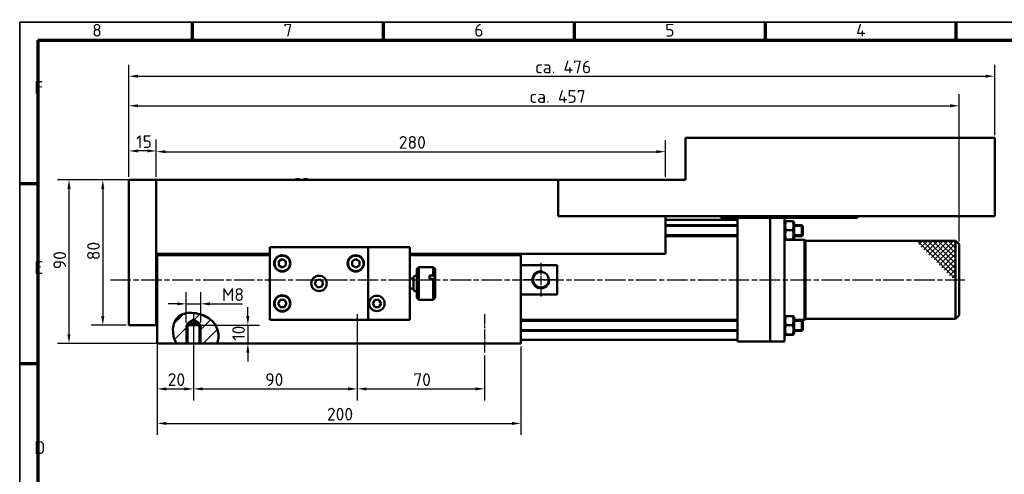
# Model space of a CAD drawing. Header units: millimetres. Extents: x 10 to 830, y 10 to 585.
# Tile 3 of 5: x 10 to 551, y 335 to 585. Entities that reach past the tile are written whole.
import ezdxf

# ---------------------------------------------------------------- set-up
doc = ezdxf.new("R2010")
doc.units = ezdxf.units.MM
doc.header["$LTSCALE"] = 2
doc.linetypes.add('CHAIN', pattern=[0.3543, 0.2362, -0.0295, 0.0591, -0.0295])
doc.layers.get('0').update_dxf_attribs({"lineweight": 25})
for name, color, linetype, lineweight in [('Bemaßung (ISO)', 7, 'Continuous', 25), ('Mittellinie (ISO)', 7, 'Continuous', 25), ('Mittelpunktmarkierung (ISO)', 7, 'Continuous', 25), ('Rahmen (ISO)', 7, 'Continuous', 70), ('Schraffur (ISO)', 7, 'Continuous', 18), ('Sichtbar (ISO)', 7, 'Continuous', 50), ('Sichtbar schmal (ISO)', 7, 'Continuous', 35), ('Skizziergeometrie (ISO)', 7, 'Continuous', 25), ('Symbol (ISO)', 7, 'Continuous', 25)]:
    doc.layers.add(name, color=color, linetype=linetype, lineweight=lineweight)
doc.styles.add('Notiztext (DIN)', font='isocpeur.ttf')
doc.dimstyles.new('Standard (DIN)', dxfattribs={"dimscale": 2, "dimtxt": 3.5, "dimasz": 2.5, "dimexe": 3.175, "dimexo": 0.8, "dimgap": 0.8, "dimtad": 1, "dimrnd": 1e-08, "dimzin": 12, "dimtxsty": 'Notiztext (DIN)', "dimcen": 0.09, "dimdle": 10, "dimclrd": 256, "dimclre": 256, "dimclrt": 256, "dimadec": 0, "dimazin": 3, "dimtfac": 1, "dimtdec": 3, "dimtmove": 0, "dimatfit": 3, "dimfxl": 1, "dimtolj": 1, "dimtzin": 12, "dimlwd": -1, "dimlwe": -1, "dimarcsym": 0})

# ---------------------------------------------------------------- blocks, each defined once
blk = doc.blocks.new('Ränder Hagen+Goebel Rahmen')
at = {"layer": 'Rahmen (ISO)', "linetype": 'Continuous', "lineweight": 35}
for q in [(5, 5), (415, 292)]:
    blk.add_line((5, 292), q, dxfattribs=at)
at = {"layer": 'Rahmen (ISO)'}
for p, q in [((52.5, 287), (52.5, 292)), ((105, 287), (105, 292)), ((157.5, 287), (157.5, 292)), ((210, 287), (210, 292)), ((262.5, 287), (262.5, 292)), ((10, 287), (410, 287)), ((10, 287), (10, 10)), ((10, 247.5), (5, 247.5)), ((10, 198), (5, 198))]:
    blk.add_line(p, q, dxfattribs=at)
at = {"layer": 'Symbol (ISO)', "char_height": 3.5, "style": 'Notiztext (DIN)'}
for s, insert, attachment_point in [('8', (26.25, 288), 8), ('7', (78.75, 288), 8), ('6', (131.25, 288), 8), ('5', (183.75, 288), 8), ('4', (236.25, 288), 8), ('F', (9, 272.25), 7), ('E', (9, 222.75), 7), ('D', (9, 173.25), 7)]:
    blk.add_mtext(s, dxfattribs=dict(at, insert=insert, attachment_point=attachment_point))
blk = doc.blocks.new('*D10')
at = {"layer": 'Bemaßung (ISO)'}
for p, q in [((68.5, 497.28), (49.33, 497.28)), ((55.68, 492.28), (55.68, 422.28)), ((68.5, 417.28), (49.33, 417.28))]:
    blk.add_line(p, q, dxfattribs=at)
for points in [[(54.85, 492.28), (56.51, 492.28), (55.68, 497.28)], [(54.85, 422.28), (56.51, 422.28), (55.68, 417.28)]]:
    blk.add_solid(points, dxfattribs=at)
at = {"layer": 'Defpoints', "color": 0}
for p in [(70.1, 497.28), (55.68, 417.28), (70.1, 417.28)]:
    blk.add_point(p, dxfattribs=at)
at = {"layer": 'Bemaßung (ISO)', "insert": (47.08, 453.08), "char_height": 7, "attachment_point": 1, "rotation": 90, "style": 'Notiztext (DIN)'}
blk.add_mtext('\\A1;80', dxfattribs=at)
blk = doc.blocks.new('*D11')
at = {"layer": 'Bemaßung (ISO)'}
for p, q in [((83.5, 497.28), (30.76, 497.28)), ((37.11, 492.28), (37.11, 412.28)), ((116.94, 407.28), (30.76, 407.28))]:
    blk.add_line(p, q, dxfattribs=at)
for points in [[(36.27, 492.28), (37.94, 492.28), (37.11, 497.28)], [(36.27, 412.28), (37.94, 412.28), (37.11, 407.28)]]:
    blk.add_solid(points, dxfattribs=at)
at = {"layer": 'Defpoints', "color": 0}
for p in [(85.1, 497.28), (37.11, 407.28), (118.54, 407.28)]:
    blk.add_point(p, dxfattribs=at)
at = {"layer": 'Bemaßung (ISO)', "insert": (28.51, 448.08), "char_height": 7, "attachment_point": 1, "rotation": 90, "style": 'Notiztext (DIN)'}
blk.add_mtext('\\A1;90', dxfattribs=at)
blk = doc.blocks.new('*D12')
at = {"layer": 'Bemaßung (ISO)'}
for p, q in [((101.6, 418.88), (101.6, 435.39)), ((109.6, 418.88), (109.6, 435.39)), ((96.6, 429.04), (91.6, 429.04)), ((101.6, 429.04), (109.6, 429.04)), ((114.6, 429.04), (132.6, 429.04))]:
    blk.add_line(p, q, dxfattribs=at)
for points in [[(96.6, 429.87), (96.6, 428.21), (101.6, 429.04)], [(114.6, 429.87), (114.6, 428.21), (109.6, 429.04)]]:
    blk.add_solid(points, dxfattribs=at)
at = {"layer": 'Defpoints', "color": 0}
for p in [(109.6, 429.04), (101.6, 417.28), (109.6, 417.28)]:
    blk.add_point(p, dxfattribs=at)
at = {"layer": 'Bemaßung (ISO)', "insert": (121.2, 437.64), "char_height": 7, "attachment_point": 1, "style": 'Notiztext (DIN)'}
blk.add_mtext('\\A1;M8', dxfattribs=at)
blk = doc.blocks.new('*D13')
at = {"layer": 'Bemaßung (ISO)'}
for p, q in [((135.45, 422.28), (135.45, 427.28)), ((103.2, 417.28), (141.8, 417.28)), ((135.45, 417.28), (135.45, 407.28)), ((135.45, 402.28), (135.45, 397.28))]:
    blk.add_line(p, q, dxfattribs=at)
for points in [[(134.62, 422.28), (136.28, 422.28), (135.45, 417.28)], [(134.62, 402.28), (136.28, 402.28), (135.45, 407.28)]]:
    blk.add_solid(points, dxfattribs=at)
at = {"layer": 'Defpoints', "color": 0}
for p in [(101.6, 417.28), (118.54, 407.28), (135.45, 407.28)]:
    blk.add_point(p, dxfattribs=at)
at = {"layer": 'Bemaßung (ISO)', "insert": (126.85, 408.78), "char_height": 7, "attachment_point": 1, "rotation": 90, "style": 'Notiztext (DIN)'}
blk.add_mtext('\\A1;10', dxfattribs=at)
blk = doc.blocks.new('*D14')
at = {"layer": 'Bemaßung (ISO)'}
for p, q in [((85.6, 454.18), (85.6, 375.92)), ((105.6, 400.68), (105.6, 375.92)), ((90.6, 382.27), (100.6, 382.27))]:
    blk.add_line(p, q, dxfattribs=at)
for points in [[(90.6, 383.1), (90.6, 381.43), (85.6, 382.27)], [(100.6, 383.1), (100.6, 381.43), (105.6, 382.27)]]:
    blk.add_solid(points, dxfattribs=at)
at = {"layer": 'Defpoints', "color": 0}
for p in [(85.6, 455.78), (105.6, 402.28), (105.6, 382.27)]:
    blk.add_point(p, dxfattribs=at)
at = {"layer": 'Bemaßung (ISO)', "insert": (91.4, 390.87), "char_height": 7, "attachment_point": 1, "style": 'Notiztext (DIN)'}
blk.add_mtext('\\A1;20', dxfattribs=at)
blk = doc.blocks.new('*D15')
at = {"layer": 'Bemaßung (ISO)'}
for p, q in [((105.6, 421.68), (105.6, 375.93)), ((195.6, 400.68), (195.6, 375.93)), ((110.6, 382.28), (190.6, 382.28))]:
    blk.add_line(p, q, dxfattribs=at)
for points in [[(110.6, 383.12), (110.6, 381.45), (105.6, 382.28)], [(190.6, 383.12), (190.6, 381.45), (195.6, 382.28)]]:
    blk.add_solid(points, dxfattribs=at)
at = {"layer": 'Defpoints', "color": 0}
for p in [(105.6, 423.28), (195.6, 402.28), (195.6, 382.28)]:
    blk.add_point(p, dxfattribs=at)
at = {"layer": 'Bemaßung (ISO)', "insert": (145.02, 390.88), "char_height": 7, "attachment_point": 1, "style": 'Notiztext (DIN)'}
blk.add_mtext('\\A1;90', dxfattribs=at)
blk = doc.blocks.new('*D16')
at = {"layer": 'Bemaßung (ISO)'}
for p, q in [((195.6, 421.68), (195.6, 375.93)), ((265.6, 400.68), (265.6, 375.93)), ((200.6, 382.28), (260.6, 382.28))]:
    blk.add_line(p, q, dxfattribs=at)
for points in [[(200.6, 383.12), (200.6, 381.45), (195.6, 382.28)], [(260.6, 383.12), (260.6, 381.45), (265.6, 382.28)]]:
    blk.add_solid(points, dxfattribs=at)
at = {"layer": 'Defpoints', "color": 0}
for p in [(195.6, 423.28), (265.6, 402.28), (265.6, 382.28)]:
    blk.add_point(p, dxfattribs=at)
at = {"layer": 'Bemaßung (ISO)', "insert": (226.4, 390.88), "char_height": 7, "attachment_point": 1, "style": 'Notiztext (DIN)'}
blk.add_mtext('\\A1;70', dxfattribs=at)
blk = doc.blocks.new('*D17')
at = {"layer": 'Bemaßung (ISO)'}
for p, q in [((70.1, 498.88), (70.1, 544.31)), ((526.6, 463.38), (526.6, 544.31)), ((75.1, 537.96), (521.6, 537.96))]:
    blk.add_line(p, q, dxfattribs=at)
for points in [[(75.1, 538.8), (75.1, 537.13), (70.1, 537.96)], [(521.6, 538.8), (521.6, 537.13), (526.6, 537.96)]]:
    blk.add_solid(points, dxfattribs=at)
at = {"layer": 'Defpoints', "color": 0}
for p in [(526.6, 537.96), (70.1, 497.28), (526.6, 461.78)]:
    blk.add_point(p, dxfattribs=at)
at = {"layer": 'Bemaßung (ISO)', "insert": (285.87, 546.57), "char_height": 7, "attachment_point": 1, "style": 'Notiztext (DIN)'}
blk.add_mtext('\\A1; ca. 457', dxfattribs=at)
blk = doc.blocks.new('*D24')
at = {"layer": 'Bemaßung (ISO)'}
for p, q in [((70.1, 498.88), (70.1, 519.49)), ((85.1, 498.88), (85.1, 519.49)), ((80.1, 513.14), (75.1, 513.14))]:
    blk.add_line(p, q, dxfattribs=at)
for points in [[(75.1, 513.98), (75.1, 512.31), (70.1, 513.14)], [(80.1, 513.98), (80.1, 512.31), (85.1, 513.14)]]:
    blk.add_solid(points, dxfattribs=at)
at = {"layer": 'Defpoints', "color": 0}
for p in [(70.1, 513.14), (70.1, 497.28), (85.1, 497.28)]:
    blk.add_point(p, dxfattribs=at)
at = {"layer": 'Bemaßung (ISO)', "insert": (74.1, 521.74), "char_height": 7, "attachment_point": 1, "style": 'Notiztext (DIN)'}
blk.add_mtext('\\A1;15', dxfattribs=at)
blk = doc.blocks.new('*D25')
at = {"layer": 'Bemaßung (ISO)'}
for p, q in [((85.1, 498.88), (85.1, 519.08)), ((365.1, 498.88), (365.1, 519.08)), ((90.1, 512.73), (360.1, 512.73))]:
    blk.add_line(p, q, dxfattribs=at)
for points in [[(90.1, 513.56), (90.1, 511.89), (85.1, 512.73)], [(360.1, 513.56), (360.1, 511.89), (365.1, 512.73)]]:
    blk.add_solid(points, dxfattribs=at)
at = {"layer": 'Defpoints', "color": 0}
for p in [(365.1, 512.73), (85.1, 497.28), (365.1, 497.28)]:
    blk.add_point(p, dxfattribs=at)
at = {"layer": 'Bemaßung (ISO)', "insert": (218.45, 521.33), "char_height": 7, "attachment_point": 1, "style": 'Notiztext (DIN)'}
blk.add_mtext('\\A1;280', dxfattribs=at)
blk = doc.blocks.new('*D26')
at = {"layer": 'Bemaßung (ISO)'}
for p, q in [((85.6, 454.18), (85.6, 356.93)), ((285.6, 405.68), (285.6, 356.93)), ((90.6, 363.28), (280.6, 363.28))]:
    blk.add_line(p, q, dxfattribs=at)
for points in [[(90.6, 364.12), (90.6, 362.45), (85.6, 363.28)], [(280.6, 364.12), (280.6, 362.45), (285.6, 363.28)]]:
    blk.add_solid(points, dxfattribs=at)
at = {"layer": 'Defpoints', "color": 0}
for p in [(85.6, 455.78), (285.6, 407.28), (285.6, 363.28)]:
    blk.add_point(p, dxfattribs=at)
at = {"layer": 'Bemaßung (ISO)', "insert": (178.95, 371.88), "char_height": 7, "attachment_point": 1, "style": 'Notiztext (DIN)'}
blk.add_mtext('\\A1;200', dxfattribs=at)
blk = doc.blocks.new('*D29')
at = {"layer": 'Bemaßung (ISO)'}
for p, q in [((70.1, 498.88), (70.1, 560.57)), ((546.1, 521.88), (546.1, 560.57)), ((75.1, 554.22), (541.1, 554.22))]:
    blk.add_line(p, q, dxfattribs=at)
for points in [[(75.1, 555.06), (75.1, 553.39), (70.1, 554.22)], [(541.1, 555.06), (541.1, 553.39), (546.1, 554.22)]]:
    blk.add_solid(points, dxfattribs=at)
at = {"layer": 'Defpoints', "color": 0}
for p in [(546.1, 554.22), (546.1, 520.28), (70.1, 497.28)]:
    blk.add_point(p, dxfattribs=at)
at = {"layer": 'Bemaßung (ISO)', "insert": (293.4, 562.83), "char_height": 7, "attachment_point": 1, "style": 'Notiztext (DIN)'}
blk.add_mtext('\\A1;ca. 476', dxfattribs=at)

msp = doc.modelspace()

# ---------------------------------------------------------------- hatches: boundary and pattern name
at = {"layer": 'Schraffur (ISO)'}
h = msp.add_hatch(dxfattribs=at)
h.set_pattern_fill('ANSI31', scale=50.8, style=0)
h.set_pattern_definition([(45, (0, 0), (-4.49013, 4.49013), [])])
edge = h.paths.add_edge_path()
edge.add_line((118.544, 407.284), (109.598, 407.284))
edge.add_line((109.598, 407.284), (108.922, 407.284))
edge.add_line((108.922, 407.284), (108.922, 417.284))
edge.add_line((108.922, 417.284), (108.922, 418.284))
edge.add_line((108.922, 418.284), (105.598, 420.281))
edge.add_line((105.598, 420.281), (102.275, 418.284))
edge.add_line((102.275, 418.284), (102.275, 417.284))
edge.add_line((102.275, 417.284), (102.275, 407.284))
edge.add_line((102.275, 407.284), (101.598, 407.284))
edge.add_line((101.598, 407.284), (96.146, 407.284))
edge.add_spline(control_points=[(96.146, 407.284), (95.33, 408.759), (94.764, 410.379), (94.185, 413.799), (94.218, 415.561), (94.868, 418.386), (95.353, 419.556), (96.688, 421.433), (97.444, 422.148), (99.231, 423.255), (100.213, 423.619), (102.639, 424.13), (104.118, 424.149), (107.69, 423.794), (110.125, 423.169), (113.82, 421.358), (115.235, 420.365), (117.603, 417.721), (118.272, 416.333), (119.123, 413.884), (119.343, 412.469), (119.271, 409.766), (119.018, 408.487), (118.544, 407.284)], knot_values=[0.0577556, 0.0577556, 0.0577556, 0.0577556, 0.5628681, 0.5628681, 1.1013418, 1.1013418, 1.5106739, 1.5106739, 1.8549627, 1.8549627, 2.1975212, 2.1975212, 2.6645583, 2.6645583, 3.3725164, 3.3725164, 3.8851866, 3.8851866, 4.4225896, 4.4225896, 5.0616648, 5.0616648, 5.6492836, 5.6492836, 5.6492836, 5.6492836], degree=3, periodic=0)

# ---------------------------------------------------------------- linework, layer by layer
at = {"layer": 'Mittellinie (ISO)', "linetype": 'CHAIN', "ltscale": 23.990969}
msp.add_line((59.849, 442.284), (529.598, 442.284), dxfattribs=at)
at = {"layer": 'Mittellinie (ISO)', "linetype": 'CHAIN', "ltscale": 11.667578}
for p, q in [((105.598, 423.284), (105.598, 402.284)), ((195.598, 423.284), (195.598, 402.284)), ((265.598, 423.284), (265.598, 402.284))]:
    msp.add_line(p, q, dxfattribs=at)
at = {"layer": 'Mittelpunktmarkierung (ISO)', "linetype": 'CHAIN', "ltscale": 10.315238}
for p, q in [((296.598, 451.567), (296.598, 433.001)), ((305.881, 442.284), (287.315, 442.284))]:
    msp.add_line(p, q, dxfattribs=at)
at = {"layer": 'Sichtbar (ISO)'}
for p, q in [((376.098, 520.284), (376.098, 497.284)), ((376.098, 520.284), (546.098, 520.284)), ((546.098, 477.284), (546.098, 520.284)), ((70.098, 497.284), (70.098, 417.284)), ((85.098, 497.284), (70.098, 497.284)), ((85.098, 497.284), (306.098, 497.284)), ((85.098, 497.284), (85.098, 417.284)), ((164.098, 497.756), (164.098, 497.284)), ((166.098, 497.284), (166.098, 497.756)), ((376.098, 497.284), (306.098, 497.284)), ((306.098, 497.284), (306.098, 477.284)), ((306.098, 477.284), (546.098, 477.284)), ((365.098, 456.584), (365.098, 477.284)), ((395.598, 477.284), (395.598, 476.284)), ((470.598, 477.284), (470.598, 476.284)), ((404.598, 475.284), (365.098, 475.284)), ((365.098, 472.34), (404.598, 472.34)), ((395.598, 476.284), (470.598, 476.284)), ((404.598, 476.284), (404.598, 408.284)), ((422.598, 476.284), (422.598, 408.284)), ((422.598, 476.284), (422.598, 408.284)), ((430.598, 476.284), (430.598, 408.284)), ((430.598, 473.79), (430.918, 474.344)), ((431.363, 474.451), (435.034, 474.451)), ((435.798, 473.79), (435.479, 474.344)), ((435.798, 464.89), (435.798, 473.79)), ((435.798, 472.34), (440.098, 472.34)), ((440.098, 466.34), (440.098, 472.34)), ((440.598, 471.84), (440.098, 472.34)), ((440.598, 471.84), (440.598, 466.84)), ((365.098, 466.34), (404.598, 466.34)), ((431.363, 469.571), (435.034, 469.571)), ((435.798, 466.34), (440.098, 466.34)), ((440.598, 466.84), (440.098, 466.34)), ((201.598, 460.284), (147.598, 460.284)), ((147.598, 460.284), (147.598, 420.284)), ((201.598, 420.284), (201.598, 460.284)), ((201.598, 460.284), (224.598, 460.284)), ((224.598, 420.284), (224.598, 460.284)), ((430.598, 464.89), (430.918, 464.336)), ((430.598, 464.284), (431.043, 464.284)), ((431.363, 464.459), (435.034, 464.459)), ((431.363, 464.229), (435.034, 464.229)), ((435.354, 464.284), (441.598, 464.284)), ((435.798, 464.89), (435.479, 464.336)), ((441.598, 420.284), (441.598, 464.284)), ((442.098, 463.784), (441.598, 464.284)), ((442.098, 420.784), (442.098, 463.784)), ((442.098, 463.784), (524.598, 463.784)), ((524.598, 420.784), (524.598, 463.784)), ((526.598, 461.784), (524.598, 463.784)), ((526.598, 422.784), (526.598, 461.784)), ((147.598, 456.584), (85.098, 456.584)), ((85.598, 456.584), (85.598, 455.784)), ((147.598, 455.784), (85.598, 455.784)), ((85.598, 455.784), (85.598, 407.284)), ((365.098, 456.584), (224.598, 456.584)), ((285.598, 455.784), (224.598, 455.784)), ((285.598, 455.784), (285.598, 456.584)), ((285.598, 407.284), (285.598, 455.784)), ((152.399, 452.439), (154.399, 453.593)), ((152.399, 450.129), (152.399, 452.439)), ((154.399, 448.975), (152.399, 450.129)), ((154.399, 453.593), (156.399, 452.439)), ((156.399, 450.129), (154.399, 448.975)), ((156.399, 452.439), (156.399, 450.129)), ((192.797, 452.439), (194.797, 453.593)), ((192.797, 450.129), (192.797, 452.439)), ((194.797, 448.975), (192.797, 450.129)), ((194.797, 453.593), (196.797, 452.439)), ((196.797, 450.129), (194.797, 448.975)), ((196.797, 452.439), (196.797, 450.129)), ((285.598, 450.346), (305.598, 450.346)), ((305.598, 434.222), (305.598, 450.346)), ((228.397, 448.284), (229.397, 449.284)), ((228.397, 432.284), (228.397, 448.284)), ((229.397, 449.284), (229.397, 431.284)), ((229.397, 449.284), (237.397, 449.284)), ((235.397, 444.662), (235.397, 442.818)), ((235.397, 444.662), (237.397, 444.662)), ((237.397, 444.662), (237.397, 449.284)), ((238.397, 448.284), (237.397, 449.284)), ((238.397, 448.284), (238.397, 444.273)), ((238.397, 444.273), (238.397, 442.429)), ((172.341, 439.796), (173.047, 441.994)), ((173.893, 438.085), (172.341, 439.796)), ((173.047, 441.994), (175.304, 442.483)), ((176.15, 438.573), (173.893, 438.085)), ((175.304, 442.483), (176.856, 440.772)), ((176.856, 440.772), (176.15, 438.573)), ((224.598, 443.034), (226.597, 443.034)), ((226.597, 443.684), (226.597, 436.884)), ((237.397, 442.818), (235.397, 442.818)), ((237.397, 431.284), (237.397, 442.818)), ((238.397, 442.429), (238.397, 432.284)), ((224.598, 437.534), (226.597, 437.534)), ((305.598, 434.222), (285.598, 434.222)), ((152.09, 429.284), (153.245, 431.284)), ((153.245, 427.284), (152.09, 429.284)), ((153.245, 431.284), (155.554, 431.284)), ((155.554, 431.284), (156.709, 429.284)), ((156.709, 429.284), (155.554, 427.284)), ((204.09, 429.284), (205.245, 431.284)), ((205.245, 427.284), (204.09, 429.284)), ((205.245, 431.284), (207.554, 431.284)), ((207.554, 431.284), (208.709, 429.284)), ((208.709, 429.284), (207.554, 427.284)), ((228.397, 432.284), (229.397, 431.284)), ((229.397, 431.284), (237.397, 431.284)), ((238.397, 432.284), (237.397, 431.284)), ((155.554, 427.284), (153.245, 427.284)), ((207.554, 427.284), (205.245, 427.284)), ((526.598, 422.784), (524.598, 420.784)), ((85.098, 417.284), (70.098, 417.284)), ((101.598, 417.284), (109.598, 417.284)), ((105.598, 420.281), (102.275, 418.284)), ((102.275, 418.284), (102.275, 407.284)), ((102.275, 418.284), (108.922, 418.284)), ((108.922, 418.284), (105.598, 420.281)), ((108.922, 407.284), (108.922, 418.284)), ((147.598, 420.284), (201.598, 420.284)), ((201.598, 420.284), (224.598, 420.284)), ((285.598, 420.184), (404.598, 420.184)), ((430.598, 421.634), (430.918, 422.187)), ((431.363, 422.277), (435.034, 422.277)), ((431.363, 417.374), (435.034, 417.374)), ((435.798, 421.634), (435.479, 422.187)), ((435.798, 412.734), (435.798, 421.634)), ((435.798, 420.284), (441.598, 420.284)), ((435.798, 420.184), (440.098, 420.184)), ((440.098, 414.184), (440.098, 420.184)), ((440.598, 419.684), (440.098, 420.184)), ((440.598, 419.684), (440.598, 414.684)), ((442.098, 420.784), (441.598, 420.284)), ((442.098, 420.784), (524.598, 420.784)), ((285.598, 414.184), (404.598, 414.184)), ((430.598, 412.734), (430.918, 412.18)), ((430.598, 412.734), (430.918, 412.182)), ((431.363, 412.282), (435.034, 412.282)), ((431.363, 412.092), (435.034, 412.092)), ((431.363, 412.073), (435.034, 412.073)), ((435.798, 412.734), (435.479, 412.18)), ((435.798, 412.734), (435.479, 412.182)), ((435.798, 414.184), (440.098, 414.184)), ((435.798, 412.734), (435.798, 412.734)), ((440.598, 414.684), (440.098, 414.184)), ((96.146, 407.284), (85.598, 407.284)), ((102.275, 407.284), (96.146, 407.284)), ((108.922, 407.284), (102.275, 407.284)), ((118.544, 407.284), (108.922, 407.284)), ((285.598, 407.284), (118.544, 407.284)), ((404.598, 409.284), (285.598, 409.284)), ((422.598, 408.284), (404.598, 408.284)), ((430.598, 408.284), (422.598, 408.284))]:
    msp.add_line(p, q, dxfattribs=at)
at = {"layer": 'Sichtbar (ISO)', "flags": 128}
for points in [[(431.363, 474.451), (431.287, 474.221), (431.219, 473.998), (431.159, 473.781), (431.106, 473.571), (431.061, 473.365), (431.021, 473.164), (430.989, 472.967), (430.962, 472.772), (430.942, 472.58), (430.927, 472.389), (430.919, 472.2), (430.916, 472.011), (430.919, 471.822), (430.927, 471.633), (430.942, 471.442), (430.962, 471.25), (430.989, 471.055), (431.021, 470.858), (431.061, 470.657), (431.106, 470.451), (431.159, 470.241), (431.219, 470.024), (431.287, 469.801), (431.363, 469.571)], [(430.918, 474.344), (430.921, 474.348), (430.926, 474.352), (430.931, 474.356), (430.938, 474.361), (430.946, 474.365), (430.955, 474.369), (430.966, 474.373), (430.977, 474.377), (430.991, 474.382), (431.005, 474.386), (431.021, 474.39), (431.038, 474.395), (431.057, 474.399), (431.077, 474.404), (431.098, 474.408), (431.121, 474.413), (431.146, 474.417), (431.172, 474.422), (431.199, 474.427), (431.229, 474.431), (431.259, 474.436), (431.292, 474.441), (431.326, 474.446), (431.363, 474.451)], [(435.034, 474.451), (435.07, 474.446), (435.105, 474.441), (435.137, 474.436), (435.168, 474.431), (435.198, 474.427), (435.225, 474.422), (435.251, 474.417), (435.276, 474.413), (435.299, 474.408), (435.32, 474.404), (435.34, 474.399), (435.359, 474.395), (435.376, 474.39), (435.392, 474.386), (435.406, 474.382), (435.419, 474.377), (435.431, 474.373), (435.442, 474.369), (435.451, 474.365), (435.459, 474.361), (435.466, 474.356), (435.471, 474.352), (435.476, 474.348), (435.479, 474.344)], [(435.034, 469.571), (435.11, 469.801), (435.178, 470.024), (435.238, 470.241), (435.291, 470.451), (435.336, 470.657), (435.375, 470.858), (435.408, 471.055), (435.434, 471.25), (435.455, 471.442), (435.469, 471.633), (435.478, 471.822), (435.481, 472.011), (435.478, 472.2), (435.469, 472.389), (435.455, 472.58), (435.434, 472.772), (435.408, 472.967), (435.375, 473.164), (435.336, 473.365), (435.291, 473.571), (435.238, 473.781), (435.178, 473.998), (435.11, 474.221), (435.034, 474.451)], [(431.363, 469.571), (431.287, 469.329), (431.219, 469.096), (431.159, 468.869), (431.106, 468.649), (431.061, 468.433), (431.021, 468.223), (430.989, 468.016), (430.962, 467.812), (430.942, 467.611), (430.927, 467.411), (430.919, 467.213), (430.916, 467.015), (430.919, 466.817), (430.927, 466.619), (430.942, 466.419), (430.962, 466.218), (430.989, 466.014), (431.021, 465.807), (431.061, 465.597), (431.106, 465.381), (431.159, 465.161), (431.219, 464.934), (431.287, 464.701), (431.363, 464.459)], [(435.034, 464.459), (435.11, 464.701), (435.178, 464.934), (435.238, 465.161), (435.291, 465.381), (435.336, 465.597), (435.375, 465.807), (435.408, 466.014), (435.434, 466.218), (435.455, 466.419), (435.469, 466.619), (435.478, 466.817), (435.481, 467.015), (435.478, 467.213), (435.469, 467.411), (435.455, 467.611), (435.434, 467.812), (435.408, 468.016), (435.375, 468.223), (435.336, 468.433), (435.291, 468.649), (435.238, 468.869), (435.178, 469.096), (435.11, 469.329), (435.034, 469.571)], [(431.363, 464.459), (431.287, 464.448), (431.219, 464.438), (431.159, 464.428), (431.106, 464.418), (431.061, 464.408), (431.021, 464.398), (430.989, 464.389), (430.962, 464.38), (430.942, 464.371), (430.927, 464.362), (430.919, 464.353), (430.916, 464.344), (430.919, 464.335), (430.927, 464.326), (430.942, 464.317), (430.962, 464.308), (430.989, 464.299), (431.021, 464.289), (431.061, 464.28), (431.106, 464.27), (431.159, 464.26), (431.219, 464.25), (431.287, 464.239), (431.363, 464.229)], [(435.034, 464.229), (435.11, 464.239), (435.178, 464.25), (435.238, 464.26), (435.291, 464.27), (435.336, 464.28), (435.375, 464.289), (435.408, 464.299), (435.434, 464.308), (435.455, 464.317), (435.469, 464.326), (435.478, 464.335), (435.481, 464.344), (435.478, 464.353), (435.469, 464.362), (435.455, 464.371), (435.434, 464.38), (435.408, 464.389), (435.375, 464.398), (435.336, 464.408), (435.291, 464.418), (435.238, 464.428), (435.178, 464.438), (435.11, 464.448), (435.034, 464.459)], [(237.397, 444.662), (237.441, 444.645), (237.485, 444.628), (237.528, 444.611), (237.572, 444.594), (237.615, 444.577), (237.658, 444.561), (237.701, 444.544), (237.743, 444.527), (237.786, 444.511), (237.828, 444.495), (237.87, 444.478), (237.912, 444.462), (237.953, 444.446), (237.994, 444.43), (238.036, 444.414), (238.077, 444.398), (238.117, 444.382), (238.158, 444.366), (238.198, 444.351), (238.238, 444.335), (238.278, 444.319), (238.318, 444.304), (238.357, 444.288), (238.397, 444.273)], [(238.397, 442.429), (238.357, 442.444), (238.318, 442.459), (238.278, 442.475), (238.238, 442.49), (238.198, 442.506), (238.158, 442.522), (238.117, 442.537), (238.077, 442.553), (238.036, 442.569), (237.994, 442.585), (237.953, 442.601), (237.912, 442.617), (237.87, 442.634), (237.828, 442.65), (237.786, 442.666), (237.743, 442.683), (237.701, 442.699), (237.658, 442.716), (237.615, 442.733), (237.572, 442.75), (237.528, 442.766), (237.485, 442.783), (237.441, 442.8), (237.397, 442.818)], [(96.146, 407.284), (95.632, 408.304), (95.197, 409.362), (94.843, 410.449), (94.573, 411.557), (94.39, 412.678), (94.296, 413.793), (94.292, 414.894), (94.378, 415.972), (94.554, 417.017), (94.823, 418.028), (95.192, 419.005), (95.664, 419.934), (96.244, 420.801), (96.924, 421.58), (97.698, 422.26), (98.565, 422.838), (99.498, 423.298), (100.478, 423.644), (101.495, 423.885), (102.539, 424.031), (103.595, 424.09), (104.653, 424.074), (105.701, 423.991), (106.767, 423.845), (107.86, 423.635), (108.966, 423.36), (110.071, 423.02), (111.16, 422.614), (112.218, 422.143), (113.235, 421.603), (114.204, 420.99), (115.116, 420.3), (115.963, 419.527), (116.731, 418.677), (117.369, 417.815), (117.883, 416.969), (118.287, 416.156), (118.597, 415.395), (118.833, 414.676), (119.023, 413.945), (119.165, 413.204), (119.259, 412.456), (119.305, 411.702), (119.302, 410.948), (119.25, 410.197), (119.148, 409.452), (118.996, 408.716), (118.795, 407.993), (118.544, 407.284)], [(431.363, 422.277), (431.287, 422.045), (431.219, 421.821), (431.159, 421.604), (431.106, 421.392), (431.061, 421.186), (431.021, 420.984), (430.989, 420.785), (430.962, 420.59), (430.942, 420.397), (430.927, 420.205), (430.919, 420.015), (430.916, 419.825), (430.919, 419.636), (430.927, 419.445), (430.942, 419.254), (430.962, 419.061), (430.989, 418.865), (431.021, 418.667), (431.061, 418.465), (431.106, 418.259), (431.159, 418.047), (431.219, 417.83), (431.287, 417.606), (431.363, 417.374)], [(431.363, 417.374), (431.287, 417.133), (431.219, 416.901), (431.159, 416.675), (431.106, 416.455), (431.061, 416.241), (431.021, 416.031), (430.989, 415.825), (430.962, 415.622), (430.942, 415.422), (430.927, 415.223), (430.919, 415.025), (430.916, 414.828), (430.919, 414.631), (430.927, 414.433), (430.942, 414.235), (430.962, 414.034), (430.989, 413.831), (431.021, 413.625), (431.061, 413.415), (431.106, 413.201), (431.159, 412.981), (431.219, 412.755), (431.287, 412.523), (431.363, 412.282)], [(430.918, 422.187), (430.92, 422.19), (430.924, 422.194), (430.929, 422.197), (430.936, 422.201), (430.943, 422.204), (430.953, 422.208), (430.963, 422.211), (430.975, 422.215), (430.988, 422.218), (431.002, 422.222), (431.018, 422.226), (431.035, 422.229), (431.054, 422.233), (431.074, 422.237), (431.095, 422.24), (431.119, 422.244), (431.143, 422.248), (431.169, 422.252), (431.197, 422.256), (431.227, 422.26), (431.258, 422.264), (431.291, 422.268), (431.326, 422.272), (431.363, 422.277)], [(435.034, 422.277), (435.071, 422.272), (435.106, 422.268), (435.139, 422.264), (435.17, 422.26), (435.2, 422.256), (435.227, 422.252), (435.254, 422.248), (435.278, 422.244), (435.301, 422.24), (435.323, 422.237), (435.343, 422.233), (435.362, 422.229), (435.379, 422.226), (435.395, 422.222), (435.409, 422.218), (435.422, 422.215), (435.434, 422.211), (435.444, 422.208), (435.453, 422.204), (435.461, 422.201), (435.468, 422.197), (435.473, 422.194), (435.477, 422.19), (435.479, 422.187)], [(435.034, 417.374), (435.11, 417.606), (435.178, 417.83), (435.238, 418.047), (435.291, 418.259), (435.336, 418.465), (435.375, 418.667), (435.408, 418.865), (435.434, 419.061), (435.455, 419.254), (435.469, 419.445), (435.478, 419.636), (435.481, 419.825), (435.478, 420.015), (435.469, 420.205), (435.455, 420.397), (435.434, 420.59), (435.408, 420.785), (435.375, 420.984), (435.336, 421.186), (435.291, 421.392), (435.238, 421.604), (435.178, 421.821), (435.11, 422.045), (435.034, 422.277)], [(435.034, 412.282), (435.11, 412.523), (435.178, 412.755), (435.238, 412.981), (435.291, 413.201), (435.336, 413.415), (435.375, 413.625), (435.408, 413.831), (435.434, 414.034), (435.455, 414.235), (435.469, 414.433), (435.478, 414.631), (435.481, 414.828), (435.478, 415.025), (435.469, 415.223), (435.455, 415.422), (435.434, 415.622), (435.408, 415.825), (435.375, 416.031), (435.336, 416.241), (435.291, 416.455), (435.238, 416.675), (435.178, 416.901), (435.11, 417.133), (435.034, 417.374)], [(431.363, 412.282), (431.287, 412.273), (431.219, 412.264), (431.159, 412.256), (431.106, 412.248), (431.061, 412.24), (431.021, 412.232), (430.989, 412.224), (430.962, 412.217), (430.942, 412.209), (430.927, 412.202), (430.919, 412.194), (430.916, 412.187), (430.919, 412.18), (430.927, 412.172), (430.942, 412.165), (430.962, 412.157), (430.989, 412.15), (431.021, 412.142), (431.061, 412.134), (431.106, 412.126), (431.159, 412.118), (431.219, 412.11), (431.287, 412.101), (431.363, 412.092)], [(430.917, 412.182), (430.919, 412.178), (430.923, 412.174), (430.928, 412.17), (430.934, 412.165), (430.942, 412.161), (430.951, 412.157), (430.961, 412.153), (430.972, 412.148), (430.985, 412.144), (431, 412.139), (431.016, 412.135), (431.033, 412.131), (431.051, 412.126), (431.072, 412.121), (431.093, 412.117), (431.116, 412.112), (431.141, 412.107), (431.168, 412.103), (431.196, 412.098), (431.225, 412.093), (431.257, 412.088), (431.29, 412.083), (431.325, 412.078), (431.363, 412.073)], [(435.034, 412.092), (435.11, 412.101), (435.178, 412.11), (435.238, 412.118), (435.291, 412.126), (435.336, 412.134), (435.375, 412.142), (435.408, 412.15), (435.434, 412.157), (435.455, 412.165), (435.469, 412.172), (435.478, 412.18), (435.481, 412.187), (435.478, 412.194), (435.469, 412.202), (435.455, 412.209), (435.434, 412.217), (435.408, 412.224), (435.375, 412.232), (435.336, 412.24), (435.291, 412.248), (435.238, 412.256), (435.178, 412.264), (435.11, 412.273), (435.034, 412.282)], [(435.034, 412.073), (435.071, 412.078), (435.107, 412.083), (435.14, 412.088), (435.171, 412.093), (435.201, 412.098), (435.229, 412.103), (435.256, 412.107), (435.28, 412.112), (435.304, 412.117), (435.325, 412.121), (435.345, 412.126), (435.364, 412.131), (435.381, 412.135), (435.397, 412.139), (435.411, 412.144), (435.424, 412.148), (435.436, 412.153), (435.446, 412.157), (435.455, 412.161), (435.463, 412.165), (435.469, 412.17), (435.474, 412.174), (435.477, 412.178), (435.48, 412.182)]]:
    msp.add_lwpolyline(points, dxfattribs=at)
at = {"layer": 'Sichtbar (ISO)'}
for centre, radius in [((154.399, 451.284), 4.5), ((154.399, 451.284), 4.25), ((194.797, 451.284), 4.5), ((194.797, 451.284), 4.25), ((174.598, 440.284), 4.25), ((296.598, 442.284), 4.283), ((154.399, 429.284), 4.5), ((154.399, 429.284), 4.25), ((206.399, 429.284), 4.25)]:
    msp.add_circle(centre, radius, dxfattribs=at)
for centre, radius, start, end in [((165.098, 479.617), 18.167, 93.15549, 103.47368), ((165.098, 479.617), 18.167, 76.52632, 86.84451), ((227.497, 443.684), 0.9, 0, 180), ((227.497, 436.884), 0.9, 180, 0)]:
    msp.add_arc(centre, radius, start, end, dxfattribs=at)
at = {"layer": 'Sichtbar schmal (ISO)'}
for p, q in [((404.598, 471.741), (365.098, 471.741)), ((440.098, 471.741), (435.798, 471.741)), ((365.098, 466.939), (404.598, 466.939)), ((435.798, 466.939), (440.098, 466.939)), ((101.598, 417.284), (101.598, 407.284)), ((109.598, 407.284), (109.598, 417.284)), ((404.598, 419.585), (285.598, 419.585)), ((440.098, 419.585), (435.798, 419.585)), ((285.598, 414.783), (404.598, 414.783)), ((435.798, 414.783), (440.098, 414.783))]:
    msp.add_line(p, q, dxfattribs=at)
msp.add_arc((296.598, 442.284), 4.864, 80, 350, dxfattribs=at)
at = {"layer": 'Skizziergeometrie (ISO)'}
for p, q in [((524.598, 442.784), (503.598, 463.784)), ((524.598, 463.784), (503.598, 463.784)), ((504.306, 461.663), (506.427, 463.784)), ((509.255, 463.784), (505.72, 460.248)), ((506.427, 463.784), (524.598, 445.612)), ((507.134, 458.834), (512.084, 463.784)), ((508.548, 457.42), (514.912, 463.784)), ((524.598, 448.441), (509.255, 463.784)), ((517.741, 463.784), (509.962, 456.006)), ((511.377, 454.592), (520.569, 463.784)), ((512.084, 463.784), (524.598, 451.269)), ((523.397, 463.784), (512.791, 453.177)), ((514.205, 451.763), (524.598, 462.156)), ((524.598, 454.098), (514.912, 463.784)), ((517.741, 463.784), (524.598, 456.926)), ((524.598, 459.754), (520.569, 463.784)), ((523.397, 463.784), (524.598, 462.583)), ((524.598, 463.784), (524.598, 442.784)), ((515.619, 450.349), (524.598, 459.328)), ((524.598, 456.5), (517.033, 448.935)), ((518.448, 447.52), (524.598, 453.671)), ((524.598, 450.843), (519.862, 446.106)), ((521.276, 444.692), (524.598, 448.014)), ((524.598, 445.186), (522.69, 443.278))]:
    msp.add_line(p, q, dxfattribs=at)

# ---------------------------------------------------------------- block references
at = {"xscale": 2, "yscale": 2, "zscale": 2}
msp.add_blockref('Ränder Hagen+Goebel Rahmen', (0, 0), dxfattribs=at)

# ---------------------------------------------------------------- dimensions: what is measured, and where the dimension line sits
at = {"layer": 'Bemaßung (ISO)'}
for base, p1, p2, text, picture, middle in [((546.098, 554.224), (70.098, 497.284), (546.098, 520.284), 'ca. <>', '*D29', (308.098, 554.224)), ((526.598, 537.964), (70.098, 497.284), (526.598, 461.784), ' ca. 457', '*D17', (303.023, 537.964)), ((109.598, 429.041), (101.598, 417.284), (109.598, 417.284), 'M<>', '*D12', (126.098, 429.041))]:
    dim = msp.add_linear_dim(base=base, p1=p1, p2=p2, angle=180, text=text, dimstyle='Standard (DIN)', override={"dimdec": 2, "dimtp": 0, "dimtm": 0, "dimtdec": 3, "dimatfit": 2}, dxfattribs=at)
    dim.commit()
    dim.dimension.update_dxf_attribs({"geometry": picture, "text_midpoint": middle, "dimtype": 160})
dim = msp.add_linear_dim(base=(70.098, 513.143), p1=(85.098, 497.284), p2=(70.098, 497.284), dimstyle='Standard (DIN)', override={"dimdec": 2, "dimlfac": 1, "dimtp": 0, "dimtm": 0, "dimtdec": 3, "dimatfit": 2}, dxfattribs=at)
dim.commit()
dim.dimension.update_dxf_attribs({"geometry": '*D24', "text_midpoint": (77.598, 513.143), "dimtype": 160})
for base, p1, p2, angle, override, picture, middle in [((365.098, 512.728), (85.098, 497.284), (365.098, 497.284), 180, {"dimdec": 2, "dimlfac": 1, "dimtp": 0, "dimtm": 0, "dimtdec": 3, "dimatfit": 2}, '*D25', (225.098, 512.728)), ((37.107, 407.284), (85.098, 497.284), (118.544, 407.284), 90, {"dimdec": 2, "dimtp": 0, "dimtm": 0, "dimtdec": 3, "dimatfit": 2}, '*D11', (37.107, 452.284)), ((55.681, 417.284), (70.098, 497.284), (70.098, 417.284), 90, {"dimdec": 2, "dimlfac": 1, "dimtp": 0, "dimtm": 0, "dimtdec": 3, "dimatfit": 2}, '*D10', (55.681, 457.284)), ((105.598, 382.268), (85.598, 455.784), (105.598, 402.284), 180, {"dimdec": 2, "dimtp": 0, "dimtm": 0, "dimtdec": 3, "dimatfit": 2}, '*D14', (95.598, 382.268)), ((285.598, 363.284), (85.598, 455.784), (285.598, 407.284), 180, {"dimdec": 2, "dimtp": 0, "dimtm": 0, "dimtdec": 3, "dimatfit": 2}, '*D26', (185.598, 363.284)), ((135.451, 407.284), (101.598, 417.284), (118.544, 407.284), 90, {"dimdec": 2, "dimse2": 1, "dimtp": 0, "dimtm": 0, "dimtdec": 3, "dimatfit": 2}, '*D13', (135.451, 412.284)), ((195.598, 382.284), (105.598, 423.284), (195.598, 402.284), 180, {"dimdec": 2, "dimtp": 0, "dimtm": 0, "dimtdec": 3, "dimatfit": 2}, '*D15', (149.222, 382.284)), ((265.598, 382.284), (195.598, 423.284), (265.598, 402.284), 180, {"dimdec": 2, "dimtp": 0, "dimtm": 0, "dimtdec": 3, "dimatfit": 2}, '*D16', (230.598, 382.284))]:
    dim = msp.add_linear_dim(base=base, p1=p1, p2=p2, angle=angle, dimstyle='Standard (DIN)', override=override, dxfattribs=at)
    dim.commit()
    dim.dimension.update_dxf_attribs({"geometry": picture, "text_midpoint": middle, "dimtype": 160})

doc.saveas('drawing.dxf')
